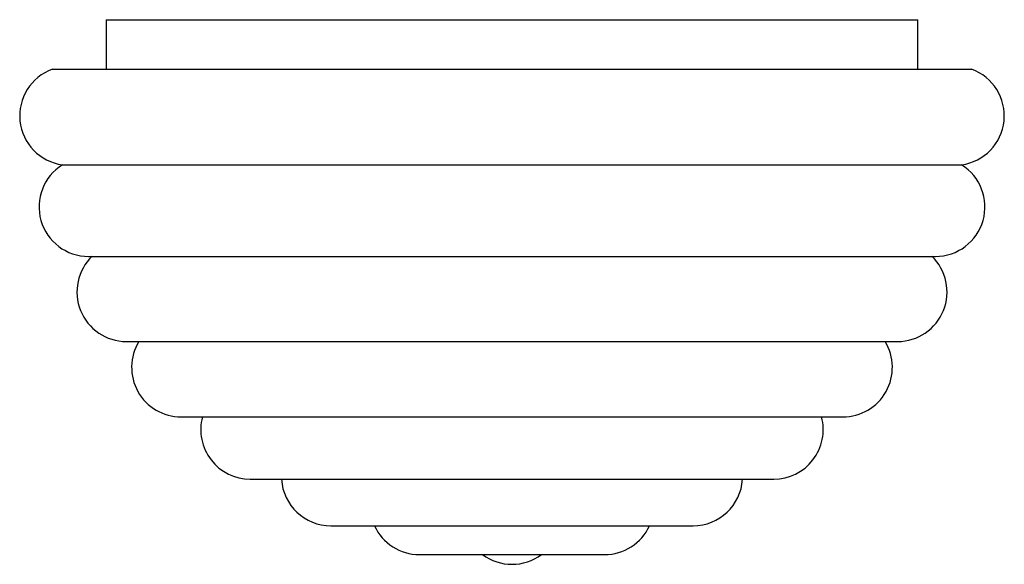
# Paper-space layout '_Derecha' of a CAD drawing. Header units: millimetres. Extents: x -156.9 to -57.4, y -57.8 to -2.8.
import ezdxf

# ---------------------------------------------------------------- set-up
doc = ezdxf.new("R2010")
doc.units = ezdxf.units.MM

psp = doc.layouts.new('_Derecha')

# ---------------------------------------------------------------- linework, layer by layer
at = {"color": 7, "linetype": 'Continuous', "lineweight": 25}
for p, q in [((-148.177, -2.801), (-148.177, -7.801)), ((-148.177, -2.801), (-66.177, -2.801)), ((-66.177, -7.801), (-66.177, -2.801)), ((-153.626, -7.801), (-60.728, -7.801)), ((-152.611, -17.458), (-61.743, -17.458)), ((-149.975, -26.707), (-64.38, -26.707)), ((-146.148, -35.301), (-68.206, -35.301)), ((-140.619, -42.912), (-73.736, -42.912)), ((-133.627, -49.207), (-80.727, -49.207)), ((-125.48, -53.91), (-88.874, -53.91)), ((-116.533, -56.817), (-97.821, -56.817))]:
    psp.add_line(p, q, dxfattribs=at)
for centre, start, end in [((-151.931, -12.505), 109.82106, 262.17894), ((-62.424, -12.505), 277.82106, 70.17894), ((-149.975, -21.707), 121.82106, 270), ((-64.38, -21.707), 270, 58.17894), ((-146.148, -30.301), 133.82106, 270), ((-68.206, -30.301), 270, 46.17894), ((-140.619, -37.912), 148.52171, 270), ((-73.736, -37.912), 270, 31.47829), ((-133.627, -44.207), 164.9906, 270), ((-80.727, -44.207), 270, 15.0094), ((-125.48, -48.91), 183.39641, 270), ((-88.874, -48.91), 270, 356.60359), ((-116.533, -51.817), 204.74501, 270), ((-97.821, -51.817), 270, 335.25499), ((-107.177, -52.801), 233.44913, 306.55087)]:
    psp.add_arc(centre, 5, start, end, dxfattribs=at)

doc.saveas('drawing.dxf')
